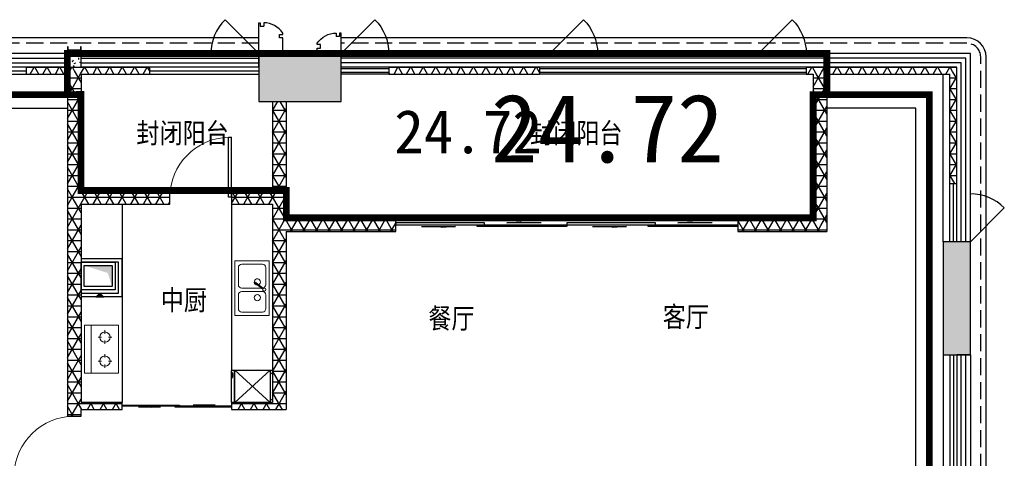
# Model space of a CAD drawing. Extents: x 513769.4 to 513832.9, y -232082 to -232034.4.
# Tile 15 of 17: x 513801.6 to 513816, y -232051.5 to -232045.1. Entities that reach past the tile are written whole.
import ezdxf

# ---------------------------------------------------------------- set-up
doc = ezdxf.new("R2010")
doc.units = 0
doc.header["$LTSCALE"] = 1000
for name, pattern in [('3、6#-腰线-标准层$0$DASH', [0.35, 0.25, -0.1]), ('A2户型$1$CACHE2', [0.1875, 0.125, -0.0625]), ('A2户型$1$DASH', [0.35, 0.25, -0.1]), ('DASH', [0.35, 0.25, -0.1])]:
    doc.linetypes.add(name, pattern=pattern)
doc.layers.get('0').update_dxf_attribs({"color": 252})
for name, color, linetype in [('$面积结果', 7, 'Continuous'), ('3、6#-腰线-标准层$0$板边线', 252, 'Continuous'), ('6#-造型-1F（实施版）金属型材-METAL-S', 253, 'Continuous'), ('6#-造型-深灰色铝合金百叶', 252, 'Continuous'), ('A-ANNO-100-TXT', 252, 'Continuous'), ('A2户型$1$$0$AA-排烟道', 252, 'Continuous'), ('A2户型$1$A-DOOR', 252, 'Continuous'), ('A2户型$1$A-HOLE-E', 252, 'Continuous'), ('A2户型$1$A-METAL-E', 252, 'Continuous'), ('A2户型$1$A-PART-S', 252, 'Continuous'), ('A2户型$1$A-PATT-COLU', 252, 'Continuous'), ('A2户型$1$A-STR-CONC-C', 252, 'Continuous'), ('A2户型$1$A-STR-CONC-E', 252, 'Continuous'), ('A2户型$1$A-STR-CONC-H', 252, 'A2户型$1$CACHE2'), ('A2户型$1$A-WALL-E', 252, 'Continuous'), ('A2户型$1$A-WALL-S', 252, 'Continuous'), ('A2户型$1$A-WINDOW', 252, 'Continuous'), ('A2户型$1$AE-EQPM-KICH', 252, 'Continuous'), ('A2户型$1$FURN', 252, 'Continuous'), ('A2户型$1$ICDA方案_活动家具', 252, 'Continuous'), ('A2户型$1$WALL', 252, 'Continuous'), ('PUB_HATCH', 252, 'Continuous'), ('看线', 253, 'Continuous')]:
    doc.layers.add(name, color=color, linetype=linetype)
for name, color, linetype, lineweight in [('A2户型$1$AE-FURN-MOVE', 252, 'Continuous', 20), ('面积-计容-住宅-0.5', 1, 'Continuous', 0), ('面积-计容-住宅-1', 1, 'Continuous', 0)]:
    doc.layers.add(name, color=color, linetype=linetype, lineweight=lineweight)
doc.styles.add('dw', font='simhei.ttf')
doc.styles.get("Standard").update_dxf_attribs({"font": 'TSSDENG.shx', "width": 0.8, "bigfont": 'hztxt.shx'})
pattern_1 = [(0, (0, 0), (0, 158.75), []), (60, (0, 0), (-137.4815328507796, 79.37500000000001), []), (120, (0, 0), (-137.4815328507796, -79.37499999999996), [])]
pattern_2 = [(0, (177, -183), (300, 600), [0, -600]), (0, (-174, -264), (300, 600), [0, -600]), (0, (21, -270), (300, 600), [0, -600]), (0, (234, -93), (300, 600), [0, -600]), (0, (-15, -300), (300, 600), [0, -600]), (0, (294, 285), (300, 600), [0, -600]), (0, (111, 237), (300, 600), [0, -600]), (0, (207, 162), (300, 600), [0, -600]), (0, (-282, 150), (300, 600), [0, -600]), (0, (12, 123), (300, 600), [0, -600]), (0, (-102, -30), (300, 600), [0, -600]), (0, (-96, -255), (300, 600), [0, -600]), (0, (129, -279), (300, 600), [0, -600]), (0, (294, -15), (300, 600), [0, -600]), (0, (-267, -108), (300, 600), [0, -600]), (0, (-216, -6), (300, 600), [0, -600]), (0, (18, -48), (300, 600), [0, -600]), (0, (-66, -135), (300, 600), [0, -600]), (0, (-114, 63), (300, 600), [0, -600]), (0, (-39, 288), (300, 600), [0, -600]), (0, (-243, -234), (300, 600), [0, -600]), (0, (87, 165), (300, 600), [0, -600]), (0, (-192, 174), (300, 600), [0, -600]), (0, (-240, 252), (300, 600), [0, -600]), (130.601294, (257.142858, 97.142856), (-1499.999983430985, 1800.000007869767), [26.341554, -11037.111]), (18.4349488, (214.285716, 108.571428), (1499.99999446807, 599.9999955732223), [27.10524, -3767.6279]), (90, (214.285716, 82.857144), (300.0000000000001, 600), [25.714284, -1174.28565]), (161.565051, (240, 74.285712), (-1500.000007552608, 599.9999552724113), [27.10524, -3767.6279]), (53.1301023, (240, 74.285712), (300.0000005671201, 599.9999997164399), [28.57143, -2971.4285]), (135, (262.857144, -231.42852), (-300.0000362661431, 599.9999593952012), [24.24366, -1672.8126]), (45, (228.571428, -231.42852), (299.999998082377, 599.9999975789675), [24.24366, -1672.8126]), (135, (245.714286, -248.57142), (-300.0000362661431, 599.9999593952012), [24.24366, -1672.8126]), (45, (245.714286, -248.57142), (299.999998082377, 599.9999975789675), [24.24366, -1672.8126]), (116.565051, (-25.71426, 171.428574), (-5.21929867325e-05, 1199.999967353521), [31.943826, -638.8765000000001]), (180, (-39.99995999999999, 199.999998), (-299.9999999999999, 600), [34.285716, -565.71425]), (63.43494880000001, (-88.57139999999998, 171.428574), (2.7161453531e-06, 1199.999994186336), [31.943826, -638.8765000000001]), (116.565051, (-74.2857, 142.857144), (-5.21929867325e-05, 1199.999967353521), [31.943826, -638.8765000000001]), (0, (-74.2857, 142.857144), (300, 600), [34.285716, -565.71425]), (63.43494880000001, (-39.99995999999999, 142.857144), (2.7161453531e-06, 1199.999994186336), [31.943826, -638.8765000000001]), (107.102728, (199.999998, -31.42854000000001), (-899.9999655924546, 3000.000004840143), [38.861346, -16282.9025]), (143.972626, (188.571426, 5.714286), (-5699.99992773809, 4199.999995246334), [38.861346, -8122.02]), (180, (157.142856, 28.57143), (-299.9999999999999, 600), [37.142856, -562.8571]), (36.02737329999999, (88.57142999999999, 5.714286), (5699.999957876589, 4199.999954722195), [38.861346, -8122.02]), (71.56505109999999, (77.142858, -28.5714), (900.0000046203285, 2999.99999483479), [36.140316, -3758.5928]), (107.102728, (88.57142999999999, -65.71428), (-899.9999655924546, 3000.000004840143), [38.861346, -16282.9025]), (143.972626, (120, -88.57139999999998), (-5699.99992773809, 4199.999995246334), [38.861346, -8122.02]), (0, (120, -88.57139999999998), (300, 600), [37.142856, -562.8571]), (36.02737329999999, (157.142856, -88.57139999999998), (5699.999957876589, 4199.999954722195), [38.861346, -8122.02]), (71.56505109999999, (188.571426, -65.71428), (900.0000046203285, 2999.99999483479), [36.140316, -3758.5928]), (150.255118, (205.714284, 248.571426), (-900.0000021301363, 599.9999925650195), [23.03502, -4814.319600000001]), (90, (185.714286, 237.14286), (300.0000000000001, 600), [22.857144, -1177.14275]), (29.7448813, (185.714286, 237.14286), (900.0000005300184, 599.9999971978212), [23.03502, -4814.319600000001]), (116.565051, (65.714286, -177.14286), (-5.21929867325e-05, 1199.999967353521), [31.943826, -638.8765000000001]), (168.690067, (51.428574, -148.5714), (-2700.000002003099, 599.9999849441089), [29.137254, -6089.685500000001]), (41.18592510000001, (0, -162.8571), (7499.999954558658, 6599.999942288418), [30.371844, -12725.802]), (90, (0, -191.42856), (300.0000000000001, 600), [28.57143, -1171.4285]), (138.814074, (22.857144, -211.42854), (-7499.999866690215, 6600.000042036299), [30.371844, -12725.802]), (16.6992442, (22.857144, -211.42854), (9899.99992551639, 2999.999968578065), [29.82945, -12498.5375]), (60.94539590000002, (51.428574, -202.85712), (299.9999992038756, 599.9999946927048), [29.416086, -12325.3395]), (109.983106, (-185.71428, 74.285712), (-1500.00000564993, 4199.999988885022), [33.44200199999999, -14012.1975]), (155.556045, (-197.14284, 105.714288), (-3900.000014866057, 1799.999962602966), [34.522986, -14465.1315]), (24.4439547, (-259.99998, 105.714288), (3900.000001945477, 1799.999991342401), [34.522986, -14465.1315]), (70.0168934, (-271.42854, 74.285712), (1500.000004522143, 4199.999989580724), [33.442002, -14012.1975]), (109.983106, (-259.99998, 42.857142), (-1500.00000564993, 4199.999988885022), [33.44200199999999, -14012.1975]), (160.016893, (-228.57138, 31.42857), (-1500.00000088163, 599.9999726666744), [33.442002, -6989.377500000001]), (19.9831065, (-228.57138, 31.42857), (1499.999991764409, 599.9999990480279), [33.442002, -6989.377500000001]), (70.0168934, (-197.14284, 42.857142), (1500.000004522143, 4199.999989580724), [33.442002, -14012.1975]), (122.005383, (37.142856, 19.999998), (-300.00004026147, 599.9999693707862), [26.954232, -5633.434]), (18.4349488, (-2.85714, 34.285716), (1499.99999446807, 599.9999955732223), [27.10524, -3767.6279]), (90, (-2.85714, 8.571426), (300.0000000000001, 600), [25.714284, -1174.28565]), (161.565051, (22.857144, 0), (-1500.000007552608, 599.9999552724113), [27.10524, -3767.6279]), (54.46232220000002, (22.857144, 0), (2099.999996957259, 2999.999995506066), [24.57807, -10298.2115]), (116.565051, (-137.14284, -125.71428), (-5.21929867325e-05, 1199.999967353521), [31.943826, -638.8765000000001]), (180, (-151.42854, -97.14282), (-299.9999999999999, 600), [31.42857, -568.5714]), (59.03624339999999, (-199.99998, -125.71428), (300.0000009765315, 599.9999970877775), [33.31972799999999, -6963.821999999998]), (120.963756, (-182.85714, -154.28568), (-300.0000409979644, 599.9999724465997), [33.319728, -6963.821999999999]), (0, (-182.85714, -154.28568), (300, 600), [31.42857, -568.5714]), (63.43494880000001, (-151.42854, -154.28568), (2.7161453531e-06, 1199.999994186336), [31.943826, -638.8765000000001])]

# ---------------------------------------------------------------- blocks, each defined once
blk = doc.blocks.new('2新145A2户型$0$6986586658665A-Kitchen-1')
at = {"layer": 'A2户型$1$AE-FURN-MOVE'}
for p, q in [((-350, 0), (350, 0)), ((-350, -500), (-350, 0)), ((350, -500), (350, 0)), ((-175, -150), (-175, -100)), ((175, -150), (175, -100)), ((-275, -200), (-225, -200)), ((-175, -300), (-175, -250)), ((-125, -200), (-75, -200)), ((75, -200), (125, -200)), ((175, -300), (175, -250)), ((225, -200), (275, -200)), ((-350, -400), (350, -400)), ((-350, -500), (350, -500))]:
    blk.add_line(p, q, dxfattribs=at)
for centre in [(-175, -200), (175, -200)]:
    blk.add_circle(centre, 75, dxfattribs=at)
blk = doc.blocks.new('2新149A2户型$0$A$C5B76471C')
at = {"layer": 'A2户型$1$ICDA方案_活动家具'}
for p, q in [((507.3684949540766, 564.8297509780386), (527.6740555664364, 600.0000137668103)), ((527.6740555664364, 600.0000137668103), (897.3255502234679, 600.0000137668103)), ((897.3255502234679, 600.0000137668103), (917.6311109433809, 564.8297509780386)), ((474.9998029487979, 48.73338244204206), (474.9998029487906, 564.8297509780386)), ((474.9998029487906, 564.8297509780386), (949.9998029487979, 564.8297509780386)), ((474.9998029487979, 48.73338244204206), (949.9998029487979, 564.8297509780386)), ((949.9998029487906, 48.73338244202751), (474.9998029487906, 564.8297509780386)), ((474.9998029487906, 40.6111602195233), (474.9998029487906, 564.8297509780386)), ((949.9998029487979, 564.8297509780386), (949.9998029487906, 48.73338244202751)), ((949.9998029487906, 48.73338244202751), (474.9998029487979, 48.73338244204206)), ((474.9998029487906, 12.18334710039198), (474.9998029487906, 40.61116021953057)), ((474.9998029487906, 40.61116021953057), (949.9998029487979, 40.6111602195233)), ((474.9998029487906, 12.18334710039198), (474.9998029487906, 40.61116021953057)), ((937.8164696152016, 1.3766810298e-05), (487.1831362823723, 1.3766810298e-05)), ((949.9998029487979, 40.6111602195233), (949.9998029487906, 12.18334710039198))]:
    blk.add_line(p, q, dxfattribs=at)
at = {"layer": 'A2户型$1$ICDA方案_活动家具', "extrusion": (-3.6556563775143e-26, 1.14794370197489e-41, -1)}
blk.add_ellipse((487.1831362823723, 12.18334710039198), major_axis=(8.614917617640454, 8.614917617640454), ratio=0.9999999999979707, start_param=2.35619449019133, end_param=3.926990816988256, dxfattribs=at)
at = {"layer": 'A2户型$1$ICDA方案_活动家具', "extrusion": (-3.655656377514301e-26, -2.869859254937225e-42, -1)}
blk.add_ellipse((547.443512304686, -55.24282304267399), major_axis=(-50.18457288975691, 50.18457288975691), ratio=0.9999999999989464, start_param=0.1066804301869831, end_param=1.46411589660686, dxfattribs=at)
at = {"layer": 'A2户型$1$ICDA方案_活动家具', "extrusion": (-3.6556563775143e-26, -5.739718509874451e-42, -1)}
blk.add_ellipse((937.8164696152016, 12.18334710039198), major_axis=(-8.614917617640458, 8.614917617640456), ratio=0.9999999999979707, start_param=2.35619449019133, end_param=3.926990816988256, dxfattribs=at)
blk = doc.blocks.new('2新136A2户型$0$$0$SFEFFSEFSEFESFS')
at = {"layer": 'A2户型$1$$0$AA-排烟道'}
blk.add_hatch(color=254, dxfattribs=at).paths.add_polyline_path([(220387.3591891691, 75509.15239804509), (220326.593657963, 75569.92856293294), (220326.5830299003, 75448.45109109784)])
at = {"layer": 'A2户型$1$$0$AA-排烟道', "color": 254}
for points in [[(220437.3913376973, 75234.6281067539), (220837.3913376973, 75234.62810675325), (220837.3913376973, 75734.62810675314), (220437.3913376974, 75734.62810675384)], [(220482.9453898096, 75280.18215886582), (220791.837285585, 75280.18215886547), (220791.8372855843, 75689.07405464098), (220482.9453898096, 75689.07405464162)]]:
    blk.add_lwpolyline(points, close=True, dxfattribs=at)
blk.add_lwpolyline([(220387.3270798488, 75509.1845129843), (220326.593657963, 75569.92856293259), (220326.5830299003, 75448.45109109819), (220387.3913376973, 75509.18450697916)], dxfattribs=at)
blk.add_solid([(220482.9453898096, 75689.07405464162), (220681.6026065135, 75624.72769259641), (220791.8372855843, 75689.07405464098), (220791.837285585, 75280.18215886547)], dxfattribs=at)
at = {"layer": 'A2户型$1$A-HOLE-E', "ltscale": 0.5}
blk.add_lwpolyline([(220837.3913376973, 75784.18450697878), (220837.3913376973, 75234.18450697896), (220387.3913376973, 75234.18450697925), (220387.3913376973, 75784.18450697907)], close=True, dxfattribs=at)
blk = doc.blocks.new('2新139A2户型$0$$DorLib2D$00000114')
at = {"color": 0}
blk.add_line((0.4999999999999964, 3.6e-15), (-0.2071067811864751, 0.7071067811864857), dxfattribs=at)
blk.add_arc((0.5000000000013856, -1.1546e-12), 1.000000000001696, 135, 180, dxfattribs=at)
blk = doc.blocks.new('2新146A2户型$0$6986586658665A-Kitchen-4')
at = {"layer": 'A2户型$1$AE-FURN-MOVE'}
for p, q in [((-400, -500.0000000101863), (-400, 0)), ((400, 0), (-400, 0)), ((400, 0), (400, -500.0000000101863)), ((-350.0000000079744, -100.0000000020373), (-350.0000000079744, -400.0000000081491)), ((-100.0000000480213, -50.00000000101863), (-300.0000000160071, -50.00000000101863)), ((-50.00000005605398, -100.0000000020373), (-50.00000005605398, -400.0000000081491)), ((-16.16021936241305, -94.22062498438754), (66.51344842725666, -200.6875746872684)), ((-3.522882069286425, -84.40748552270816), (79.15078572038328, -190.8744352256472)), ((6.4028427e-08, -115.0317165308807), (6.4028427e-08, -400.0000000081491)), ((300.0000000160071, -50.00000000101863), (50.00000005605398, -50.00000000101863)), ((350.0000000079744, -100.0000000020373), (350.0000000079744, -400.0000000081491)), ((-400, -500.0000000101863), (400, -500.0000000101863)), ((-100.0000000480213, -450.0000000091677), (-300.0000000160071, -450.0000000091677)), ((50.00000005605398, -450.0000000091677), (300.0000000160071, -450.0000000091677))]:
    blk.add_line(p, q, dxfattribs=at)
for centre, major_axis, ratio, start_param, end_param in [((-300.0000000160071, -100.0000000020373), (0.02955599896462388, 49.99999126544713), 0.999999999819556, 0.0005911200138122, 1.571387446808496), ((-139.5330069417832, -173.1024009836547), (-0.04486048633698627, 44.99997764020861), 0.9999999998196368, 4.711392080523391, 10.99457738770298), ((-100.0000000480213, -100.0000000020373), (-0.02954523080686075, 49.99999127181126), 0.999999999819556, 4.711798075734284, 6.282594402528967), ((-22.7395369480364, -72.7040597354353), (-0.209155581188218, 22.49902784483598), 0.9999999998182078, 4.156063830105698, 9.712232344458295), ((50.00000005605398, -100.0000000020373), (-0.01012075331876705, 49.99999897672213), 0.9999999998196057, -0.00020241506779, 1.373205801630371), ((89.5330069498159, -173.1024009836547), (0.07763145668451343, 44.99993303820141), 0.9999999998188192, 1.556656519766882, 7.38352212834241), ((300.0000000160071, -100.0000000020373), (-0.02954523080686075, 49.99999127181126), 0.999999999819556, 4.711798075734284, 6.282594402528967), ((76.51903084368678, -200.5290036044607), (0.02085076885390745, 10.00681715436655), 0.9999999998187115, 1.588726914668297, 6.019143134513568), ((-300.0000000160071, -400.0000000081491), (-0.02954523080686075, 49.99999127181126), 0.999999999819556, 1.570205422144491, 3.141001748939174), ((-100.0000000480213, -400.0000000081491), (0.02955599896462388, 49.99999126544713), 0.999999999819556, 3.142183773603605, 4.712980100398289), ((50.00000005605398, -400.0000000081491), (-0.02954523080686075, 49.99999127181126), 0.999999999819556, 1.570205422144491, 3.141001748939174), ((300.0000000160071, -400.0000000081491), (0.02955599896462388, 49.99999126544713), 0.999999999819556, 3.142183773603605, 4.712980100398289)]:
    blk.add_ellipse(centre, major_axis=major_axis, ratio=ratio, start_param=start_param, end_param=end_param, dxfattribs=at)
blk = doc.blocks.new('2新137A2户型$0$$DorLib2D$00000001')
for p, q in [((0.45, 0.9750000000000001), (0.5000000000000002, 0.9750000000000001)), ((0.45, 0), (0.45, 0.9750000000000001)), ((0.5, 0), (0.5, 0.9750000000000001)), ((0.5, 0), (0.45, 0))]:
    blk.add_line(p, q)
at = {"lineweight": 13}
blk.add_arc((0.475, 0), 0.975, 91.4692835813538, 180, dxfattribs=at)
blk = doc.blocks.new('2新142A2户型$0$$TCHSYS$WIN2D')
for p, q in [((-0.5, 0.5), (0.5, 0.5)), ((-0.5, 0.5), (-0.4999999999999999, -0.5)), ((0.5, 0.5), (0.4999999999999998, -0.5)), ((0.5, 0.1666666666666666), (-0.5, 0.1666666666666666)), ((0.5, -0.1666666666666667), (-0.5, -0.1666666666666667)), ((-0.4999999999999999, -0.5), (0.5, -0.5))]:
    blk.add_line(p, q)
blk = doc.blocks.new('2新140A2户型$0$$DorLib2D$00000131')
at = {"color": 0, "linetype": 'Continuous'}
for p, q in [((0.1499999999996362, 0.125), (0.231949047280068, 0.1972603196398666)), ((0.231949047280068, 0.1972603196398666), (0.231949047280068, 0.125)), ((-0.5, 0.125), (-0.5, 0)), ((0.0192439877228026, 0.125), (-0.5, 0.125)), ((0.0192439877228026, 0), (0.0192439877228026, 0.125)), ((0.3500000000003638, 0.125), (0.1499999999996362, 0.125)), ((-0.5, 0), (0.0192439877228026, 0)), ((-0.0239902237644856, 0), (0.5, 0)), ((-0.0239902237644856, -0.125), (-0.0239902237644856, 0)), ((0.5, 0), (0.5, -0.125)), ((-0.3500000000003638, -0.125), (-0.1499999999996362, -0.125)), ((-0.231949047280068, -0.1972603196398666), (-0.231949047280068, -0.125)), ((-0.1499999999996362, -0.125), (-0.231949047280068, -0.1972603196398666)), ((0.5, -0.125), (-0.0239902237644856, -0.125))]:
    blk.add_line(p, q, dxfattribs=at)
blk = doc.blocks.new('2新154_FZH')
blk.add_lwpolyline([(-0.5, -0.5), (0.5, -0.5), (0.5, 0.5), (-0.5, 0.5)], close=True)
at = {"layer": 'PUB_HATCH'}
blk.add_solid([(-0.5, -0.5), (0.5, -0.5), (-0.5, 0.5), (0.5, 0.5)], dxfattribs=at)
blk = doc.blocks.new('2新135A2户型')
at = {"layer": 'A2户型$1$A-PATT-COLU'}
h = blk.add_hatch(dxfattribs=at)
h.set_pattern_fill('加气混凝土', color=256, scale=50, style=0)
h.set_pattern_definition(pattern_2)
h.paths.add_polyline_path([(-56762.02437161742, 178802.2341420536), (-56862.02434097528, 178802.2341420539), (-56862.02434097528, 178602.2341420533), (-56762.02437161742, 178602.2341420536)])
h = blk.add_hatch(dxfattribs=at)
h.set_pattern_fill('加气混凝土', color=256, scale=50, style=0)
h.set_pattern_definition(pattern_2)
h.paths.add_polyline_path([(-56762.02437161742, 178602.2341420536), (-56662.02187278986, 178602.234142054), (-56662.02187278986, 178802.2341420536), (-56762.02437161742, 178802.2341420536)])
h = blk.add_hatch(dxfattribs=at)
h.set_pattern_fill('NET3', color=256, scale=50, style=0)
h.set_pattern_definition(pattern_1)
h.paths.add_polyline_path([(-57462.0273573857, 178502.2341420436), (-56862.02436801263, 178502.2341420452), (-56762.02436891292, 178552.2341420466), (-56862.02436981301, 178602.2341420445), (-57462.0273573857, 178602.2341420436)])
h = blk.add_hatch(dxfattribs=at)
h.set_pattern_fill('NET3', color=256, scale=50, style=0)
h.set_pattern_definition(pattern_1)
h.paths.add_polyline_path([(-56662.02436981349, 178602.2341420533), (-56862.02436981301, 178602.2341420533), (-56762.02436891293, 178552.2341420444)])
h = blk.add_hatch(dxfattribs=at)
h.set_pattern_fill('NET3', color=256, scale=50, style=0)
h.set_pattern_definition(pattern_1)
h.paths.add_polyline_path([(-56762.02436891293, 178552.2341420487), (-56662.02436801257, 178502.234142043), (-55662.02187280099, 178502.2341420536), (-55662.0218728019, 178602.2341420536), (-56662.02436981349, 178602.2341420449)])
h = blk.add_hatch(dxfattribs=at)
h.set_pattern_fill('NET3', color=256, scale=50, style=0)
h.set_pattern_definition(pattern_1)
h.paths.add_polyline_path([(-52162.02434097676, 178502.234225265), (-49962.02434097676, 178502.2341420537), (-49962.02433719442, 178602.2341420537), (-52162.02433719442, 178602.234225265)])
h = blk.add_hatch(dxfattribs=at)
h.set_pattern_fill('NET3', color=256, scale=50, style=0)
h.set_pattern_definition(pattern_1)
h.paths.add_polyline_path([(-46062.02434097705, 178502.234225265), (-45962.02412102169, 178502.2342214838), (-45862.02411976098, 178535.567551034), (-45862.02411723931, 178602.2342177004), (-46062.02433719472, 178602.234225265)])
h = blk.add_hatch(dxfattribs=at)
h.set_pattern_fill('NET3', color=256, scale=50, style=0)
h.set_pattern_definition(pattern_1)
h.paths.add_polyline_path([(-45862.02411976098, 178535.567551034), (-45762.02412102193, 178502.2342139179), (-43962.02434097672, 178502.2341458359), (-43862.02434097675, 178602.234142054), (-45862.02411723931, 178602.2342177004)])
h = blk.add_hatch(dxfattribs=at)
h.set_pattern_fill('NET3', color=256, scale=50, style=0)
h.set_pattern_definition(pattern_1)
h.paths.add_polyline_path([(-43862.02434097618, 176902.2341458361), (-43862.02434097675, 178602.234142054), (-43962.02434097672, 178502.2341458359), (-43962.02434097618, 176902.234145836)])
h = blk.add_hatch(dxfattribs=at)
h.set_pattern_fill('NET3', color=256, scale=50, style=0)
h.set_pattern_definition(pattern_1)
h.paths.add_polyline_path([(-56762.02436891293, 178552.2341420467), (-56862.02436801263, 178502.2341420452), (-56862.02433556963, 176702.2341402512), (-56728.69100247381, 176702.2341416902), (-56662.02433737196, 176802.2341420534), (-56662.02436801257, 178502.234142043)])
h = blk.add_hatch(dxfattribs=at)
h.set_pattern_fill('NET3', color=256, scale=50, style=0)
h.set_pattern_definition(pattern_1)
h.paths.add_polyline_path([(-45862.02411976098, 178535.567551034), (-45962.02412102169, 178502.2342214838), (-45962.02422659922, 176402.2340058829), (-45762.02423665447, 176202.2339983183), (-45762.02412102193, 178502.2342139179)])
h = blk.add_hatch(dxfattribs=at)
h.set_pattern_fill('NET3', color=256, scale=50, style=0)
h.set_pattern_definition(pattern_1)
h.paths.add_polyline_path([(-53662.02434279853, 178102.234142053), (-53862.02434279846, 178102.234142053), (-53862.02433828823, 176802.2341420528), (-53795.35767127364, 176702.2341421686), (-53662.02433794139, 176702.2341424)])
h = blk.add_hatch(dxfattribs=at)
h.set_pattern_fill('NET3', color=256, scale=50, style=0)
h.set_pattern_definition(pattern_1)
h.paths.add_polyline_path([(-56662.02433447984, 176602.2341420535), (-55362.02433759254, 176602.2341420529), (-55362.02433759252, 176802.2341420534), (-56662.02433737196, 176802.2341420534), (-56728.69100247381, 176702.2341414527)])
h = blk.add_hatch(dxfattribs=at)
h.set_pattern_fill('NET3', color=256, scale=50, style=0)
h.set_pattern_definition(pattern_1)
h.paths.add_polyline_path([(-53862.02433828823, 176802.2341420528), (-54462.02433759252, 176802.2341420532), (-54462.02433759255, 176602.2341420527), (-53862.02433759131, 176602.2341420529), (-53795.35767127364, 176702.2341421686)])
h = blk.add_hatch(dxfattribs=at)
h.set_pattern_fill('NET3', color=256, scale=50, style=0)
h.set_pattern_definition(pattern_1)
h.paths.add_polyline_path([(-56728.69100247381, 176702.2341414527), (-56862.02433556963, 176702.2341409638), (-56862.02430287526, 173702.2261490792), (-56728.69096917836, 173668.8928114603), (-56662.02430287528, 173702.226142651), (-56662.02433447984, 176602.2341420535)])
h = blk.add_hatch(dxfattribs=at)
h.set_pattern_fill('NET3', color=256, scale=50, style=0)
h.set_pattern_definition(pattern_1)
h.paths.add_polyline_path([(-53795.35767127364, 176702.2341421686), (-53862.02433759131, 176602.2341420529), (-53862.02433655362, 176302.234300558), (-53728.69100321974, 176302.2342982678), (-53662.02433689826, 176402.2342971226), (-53662.02433794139, 176702.2341424)])
h = blk.add_hatch(dxfattribs=at)
h.set_pattern_fill('NET3', color=256, scale=50, style=0)
h.set_pattern_definition(pattern_1)
h.paths.add_polyline_path([(-53728.69100321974, 176302.2342982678), (-53862.02433655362, 176302.234300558), (-53862.02432753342, 173702.2259320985), (-53662.02432718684, 173602.2259170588), (-53662.02433620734, 176202.2342971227)])
h = blk.add_hatch(dxfattribs=at)
h.set_pattern_fill('NET3', color=256, scale=50, style=0)
h.set_pattern_definition(pattern_1)
h.paths.add_polyline_path([(-53662.02433620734, 176202.2342971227), (-52062.0243485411, 176202.2342366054), (-52062.02434097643, 176402.2342366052), (-53662.02433689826, 176402.2342971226), (-53728.69100321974, 176302.2342982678)])
h = blk.add_hatch(dxfattribs=at)
h.set_pattern_fill('NET3', color=256, scale=50, style=0)
h.set_pattern_definition(pattern_1)
h.paths.add_polyline_path([(-45962.02422659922, 176402.2340058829), (-47062.02434097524, 176402.2340474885), (-47062.0243485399, 176202.2340474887), (-45762.02423665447, 176202.2339983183)])
h = blk.add_hatch(dxfattribs=at)
h.set_pattern_fill('加气混凝土', color=256, scale=50, style=0)
h.set_pattern_definition(pattern_2)
h.paths.add_polyline_path([(-43662.02434097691, 174402.2341420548), (-43862.02434097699, 174402.2341420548), (-43862.02434097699, 174402.174985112), (-43662.02434097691, 174402.174985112)])
h = blk.add_hatch(dxfattribs=at)
h.set_pattern_fill('NET3', color=256, scale=50, style=0)
h.set_pattern_definition(pattern_1)
h.paths.add_polyline_path([(-56862.02430287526, 173702.2261490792), (-56862.02430069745, 173502.2633520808), (-56662.02430069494, 173502.2633542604), (-56662.02430178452, 173602.2261426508), (-56728.69096917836, 173668.8928114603)])
h = blk.add_hatch(dxfattribs=at)
h.set_pattern_fill('NET3', color=256, scale=50, style=0)
h.set_pattern_definition(pattern_1)
h.paths.add_polyline_path([(-56662.02430178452, 173602.2261426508), (-56062.17738944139, 173602.2260975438), (-56062.17738192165, 173702.226097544), (-56662.02430287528, 173702.226142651), (-56728.69096917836, 173668.8928114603)])
h = blk.add_hatch(dxfattribs=at)
h.set_pattern_fill('NET3', color=256, scale=50, style=0)
h.set_pattern_definition(pattern_1)
h.paths.add_polyline_path([(-53862.02432753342, 173702.2259320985), (-54462.17738192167, 173702.2259772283), (-54462.1773894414, 173602.2259772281), (-53662.02432718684, 173602.2259170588)])
at = {"layer": 'A2户型$1$A-METAL-E'}
for points in [[(-59662.02434097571, 178552.2341420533), (-57462.02434097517, 178552.2341420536)], [(-59662.02434097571, 178502.2341420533), (-57462.02434097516, 178502.2341420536)], [(-55662.02187280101, 178552.2341420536), (-54062.02434097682, 178552.2341420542)], [(-55662.02187280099, 178502.2341420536), (-54062.02434097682, 178502.2341420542)], [(-52162.02434097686, 178577.2341420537), (-52862.02434097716, 178577.2341420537)], [(-52162.02434097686, 178527.2341420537), (-52862.02434097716, 178527.2341420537)], [(-46062.02434097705, 178577.2341420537), (-49962.02434097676, 178577.2341420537)], [(-46062.02434097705, 178527.2341420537), (-49962.02434097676, 178527.2341420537)], [(-43962.02436861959, 176052.2341420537), (-43962.02434214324, 176902.2341458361)], [(-43912.02436861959, 176052.2341420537), (-43912.02434214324, 176902.2341458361)], [(-43962.02434097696, 174402.2341420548), (-43962.02434097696, 172002.1749851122)], [(-43912.02434097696, 174402.2341420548), (-43912.02434097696, 172002.1749851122)]]:
    blk.add_lwpolyline(points, dxfattribs=at)
at = {"layer": 'A2户型$1$A-PART-S'}
for p, q in [((-56762.02437161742, 178802.2341420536), (-56862.02434097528, 178802.2341420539)), ((-56862.02434097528, 178802.2341420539), (-56862.02434097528, 178602.2341420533)), ((-56662.02187278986, 178802.2341420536), (-56762.02437161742, 178802.2341420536)), ((-56662.02187278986, 178602.234142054), (-56662.02187278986, 178802.2341420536)), ((-56862.02434097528, 178602.2341420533), (-56762.02437161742, 178602.2341420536)), ((-56762.02437161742, 178602.2341420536), (-56662.02187278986, 178602.234142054)), ((-43862.0243409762, 174402.2341420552), (-43862.02434097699, 174402.174985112)), ((-43862.02434097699, 174402.174985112), (-43662.02434097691, 174402.174985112)), ((-43662.02434097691, 174402.174985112), (-43662.0243409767, 174402.2341420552))]:
    blk.add_line(p, q, dxfattribs=at)
at = {"layer": 'A2户型$1$A-STR-CONC-E'}
for points in [[(-59662.02433737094, 178002.2341420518), (-56862.02435900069, 178002.2341907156)], [(-44462.02434097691, 172002.1749851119), (-44462.02434097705, 178002.2341420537), (-45762.0241788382, 178002.2341420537)]]:
    blk.add_lwpolyline(points, dxfattribs=at)
at = {"layer": 'A2户型$1$A-STR-CONC-H', "linetype": 'A2户型$1$DASH'}
for points in [[(-59662.02434097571, 178202.2341420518), (-56862.02436260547, 178202.2341907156)], [(-45762.0241788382, 178202.2341420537), (-44262.02434097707, 178202.2341420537), (-44262.02434097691, 172002.1749851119)]]:
    blk.add_lwpolyline(points, dxfattribs=at)
at = {"layer": 'A2户型$1$A-WALL-E'}
for points in [[(-52162.02434097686, 178502.2341420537), (-52862.02434097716, 178502.2341420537)], [(-46062.02434097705, 178502.2341420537), (-49962.02434097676, 178502.2341420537)], [(-44062.02548546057, 176052.2341420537), (-44062.02539279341, 178502.2341496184)], [(-44062.22488837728, 174402.1750381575), (-44062.22488837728, 172002.1749851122)]]:
    blk.add_lwpolyline(points, dxfattribs=at)
at = {"layer": 'A2户型$1$A-WALL-S'}
for p, q in [((-57462.0273573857, 178602.2341420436), (-56862.02436981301, 178602.2341420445)), ((-57462.0273573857, 178602.2341420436), (-57462.0273573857, 178502.2341420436)), ((-56862.02436981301, 178602.2341420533), (-56862.02436981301, 178602.2341420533)), ((-56662.02436981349, 178602.2341420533), (-56662.02436981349, 178602.2341420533)), ((-56662.02436981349, 178602.2341420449), (-55662.0218728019, 178602.2341420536)), ((-55662.0218728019, 178602.2341420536), (-55662.02187280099, 178502.2341420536)), ((-52162.02433719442, 178602.234225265), (-49962.02433719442, 178602.2341420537)), ((-52162.02433719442, 178602.234225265), (-52162.02434097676, 178502.234225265)), ((-49962.02433719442, 178602.2341420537), (-49962.02434097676, 178502.2341420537)), ((-46062.02433719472, 178602.234225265), (-45862.02411723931, 178602.2342177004)), ((-46062.02433719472, 178602.234225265), (-46062.02434097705, 178502.234225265)), ((-45862.02411723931, 178602.2342177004), (-43862.02434097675, 178602.234142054)), ((-43862.02434097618, 176902.2341458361), (-43862.02434097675, 178602.234142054)), ((-57462.0273573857, 178502.2341420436), (-56862.02436801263, 178502.2341420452)), ((-56862.02436801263, 178502.2341420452), (-56862.02433556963, 176702.2341402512)), ((-56662.02436801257, 178502.234142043), (-56662.02433737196, 176802.2341420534)), ((-56662.02436801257, 178502.234142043), (-55662.02187280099, 178502.2341420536)), ((-52162.02434097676, 178502.234225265), (-49962.02434097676, 178502.2341420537)), ((-46062.02434097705, 178502.234225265), (-45962.02412102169, 178502.2342214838)), ((-45962.02412102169, 178502.2342214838), (-45962.02422659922, 176402.2340058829)), ((-45762.02412102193, 178502.2342139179), (-45762.02423665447, 176202.2339983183)), ((-45762.02412102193, 178502.2342139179), (-43962.02434097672, 178502.2341458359)), ((-43962.02434097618, 176902.234145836), (-43962.02434097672, 178502.2341458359)), ((-53862.02434279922, 178102.2341420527), (-53862.02433828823, 176802.2341420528)), ((-53662.02434279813, 178102.2341420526), (-53662.02433794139, 176702.2341424)), ((-43962.02434097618, 176902.234145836), (-43862.02434097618, 176902.2341458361)), ((-55362.02433759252, 176802.2341420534), (-56662.02433737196, 176802.2341420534)), ((-55362.02433759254, 176602.2341420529), (-55362.02433759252, 176802.2341420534)), ((-53862.02433828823, 176802.2341420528), (-54462.02433759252, 176802.2341420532)), ((-54462.02433759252, 176802.2341420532), (-54462.02433759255, 176602.2341420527)), ((-56862.02433556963, 176702.2341409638), (-56862.02430287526, 173702.2261490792)), ((-56662.02433447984, 176602.2341420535), (-55362.02433759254, 176602.2341420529)), ((-56662.02433447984, 176602.2341420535), (-56662.02430287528, 173702.226142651)), ((-54462.02433759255, 176602.2341420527), (-53862.02433759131, 176602.2341420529)), ((-53862.02433759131, 176602.2341420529), (-53862.02433655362, 176302.234300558)), ((-53662.02433794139, 176702.2341424), (-53662.02433689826, 176402.2342971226)), ((-53862.02433655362, 176302.234300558), (-53862.02432753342, 173702.2259320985)), ((-52062.02434097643, 176402.2342366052), (-53662.02433689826, 176402.2342971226)), ((-52062.0243485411, 176202.2342366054), (-52062.02434097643, 176402.2342366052)), ((-45962.02422659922, 176402.2340058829), (-47062.02434097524, 176402.2340474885)), ((-47062.02434097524, 176402.2340474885), (-47062.0243485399, 176202.2340474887)), ((-53662.02433620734, 176202.2342971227), (-52062.0243485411, 176202.2342366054)), ((-53662.02433620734, 176202.2342971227), (-53662.02432718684, 173602.2259170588)), ((-47062.0243485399, 176202.2340474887), (-45762.02423665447, 176202.2339983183)), ((-56862.02430287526, 173702.2261490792), (-56862.02430069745, 173502.2633520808)), ((-56062.17738192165, 173702.226097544), (-56662.02430287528, 173702.226142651)), ((-56662.02430178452, 173602.2261426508), (-56062.17738944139, 173602.2260975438)), ((-56662.02430069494, 173502.2633542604), (-56662.02430178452, 173602.2261426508)), ((-56062.17738944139, 173602.2260975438), (-56062.17738192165, 173702.226097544)), ((-53862.02432753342, 173702.2259320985), (-54462.17738192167, 173702.2259772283)), ((-54462.17738192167, 173702.2259772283), (-54462.1773894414, 173602.2259772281)), ((-54462.1773894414, 173602.2259772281), (-53662.02432718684, 173602.2259170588)), ((-56862.02430069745, 173502.2633520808), (-56662.02430069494, 173502.2633542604))]:
    blk.add_line(p, q, dxfattribs=at)
at = {"layer": 'A2户型$1$A-WINDOW'}
for p, q in [((-43662.02434097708, 178802.2341420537), (-52862.02434097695, 178802.2341420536)), ((-43662.02434097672, 176052.2341420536), (-43662.02434097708, 178802.2341420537)), ((-43728.69100764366, 178735.567475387), (-52862.02434097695, 178735.567475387)), ((-43795.35767431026, 178668.9008087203), (-52862.02434097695, 178668.9008087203)), ((-43862.02434097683, 178602.2341420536), (-52862.02434097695, 178602.2341420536)), ((-43862.02434097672, 176052.2341420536), (-43862.02434097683, 178602.2341420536)), ((-43795.35767431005, 176052.2341420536), (-43795.35767431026, 178668.9008087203)), ((-43728.69100764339, 176052.2341420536), (-43728.69100764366, 178735.567475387))]:
    blk.add_line(p, q, dxfattribs=at)
at = {"layer": 'A2户型$1$FURN'}
for points in [[(-56062.26033113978, 176602.2341420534), (-56062.26041277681, 173702.2261200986), (-56661.58078917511, 173702.2261200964)], [(-54462.02433759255, 176602.2341420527), (-54462.02433759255, 174177.2259319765), (-53862.02432918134, 174177.225934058)]]:
    blk.add_lwpolyline(points, dxfattribs=at)
at = {"layer": 'A2户型$1$WALL'}
for points in [[(-56662.02431033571, 175252.234282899), (-56062.2603311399, 175252.2342829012), (-56062.2603311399, 175802.2342829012), (-56662.2603311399, 175802.2342829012)], [(-56112.2603311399, 175302.2342829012), (-56112.2603311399, 175752.2342829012), (-56662.2603311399, 175752.2342829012)]]:
    blk.add_lwpolyline(points, dxfattribs=at)
at = {"xscale": -1, "rotation": 270}
blk.add_blockref('2新136A2户型$0$$0$SFEFFSEFSEFESFS', (-131896.208817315, -45085.15705479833), dxfattribs=at)
at = {"layer": 'A2户型$1$A-DOOR'}
for name, p, xscale, yscale, zscale, rotation in [('2新137A2户型$0$$DorLib2D$00000001', (-54912.02433759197, 176702.2341420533), 900, 900, 200, 359.9999999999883), ('2新140A2户型$0$$DorLib2D$00000131', (-50812.0243447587, 176302.2341893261), 2500, 200, 200, 359.9999978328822), ('2新140A2户型$0$$DorLib2D$00000131', (-48312.02434475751, 176302.2340947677), 2500, 200, 200, 359.9999978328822), ('2新140A2户型$0$$DorLib2D$00000131', (-55262.17738568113, 173652.2260373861), 1600, 100, 100, 179.9999956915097), ('2新137A2户型$0$$DorLib2D$00000001', (-56762.0242957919, 173052.263353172), 900, -900, 200, 270.000000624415)]:
    blk.add_blockref(name, p, dxfattribs=dict(at, xscale=xscale, yscale=yscale, zscale=zscale, rotation=rotation))
at = {"layer": 'A2户型$1$A-STR-CONC-C'}
for p, xscale, yscale, zscale, rotation in [((-53462.024340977, 178452.2341420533), 700.000000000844, 1199.999999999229, 1199.999999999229, 270.000000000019), ((-43862.0249132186, 175227.2341420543), 1649.999999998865, 400.0011444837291, 400.0011444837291, 270.000000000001)]:
    blk.add_blockref('2新154_FZH', p, dxfattribs=dict(at, xscale=xscale, yscale=yscale, zscale=zscale, rotation=rotation))
at = {"layer": 'A2户型$1$A-WINDOW', "linetype": 'A2户型$1$CACHE2', "yscale": 700, "zscale": -700}
for p, xscale in [((-54412.02187278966, 178802.2341420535), 700), ((-52512.02434097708, 178802.2341420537), -700), ((-49462.02434097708, 178802.2341420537), -700), ((-46412.02434097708, 178802.2341420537), -700)]:
    blk.add_blockref('2新139A2户型$0$$DorLib2D$00000114', p, dxfattribs=dict(at, xscale=xscale))
at = {"layer": 'A2户型$1$A-WINDOW', "yscale": -200, "zscale": 200}
for p, xscale in [((-58212.02434097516, 178702.2341420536), -2700), ((-55362.0218727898, 178702.2341420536), -2600)]:
    blk.add_blockref('2新142A2户型$0$$TCHSYS$WIN2D', p, dxfattribs=dict(at, xscale=xscale))
at = {"layer": 'A2户型$1$A-WINDOW', "linetype": 'A2户型$1$CACHE2', "xscale": 700, "yscale": 700, "zscale": -700, "rotation": 270}
blk.add_blockref('2新139A2户型$0$$DorLib2D$00000114', (-43662.02434097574, 176402.2363594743), dxfattribs=at)
at = {"layer": 'A2户型$1$A-WINDOW', "xscale": -2400, "yscale": -200, "zscale": 200, "rotation": 90}
blk.add_blockref('2新142A2户型$0$$TCHSYS$WIN2D', (-43762.02434097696, 173202.1749851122), dxfattribs=at)
at = {"layer": 'A2户型$1$AE-EQPM-KICH', "extrusion": (0, 0, -1), "xscale": -1, "zscale": -1, "rotation": 90}
blk.add_blockref('2新149A2户型$0$A$C5B76471C', (54462.02434172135, 174652.2257349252), dxfattribs=at)
at = {"layer": 'A2户型$1$FURN', "extrusion": (0, 0, -1), "zscale": -1, "rotation": 89.99999875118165}
blk.add_blockref('2新146A2户型$0$6986586658665A-Kitchen-4', (53911.85282490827, 175375.4594036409), dxfattribs=at)
at = {"layer": 'A2户型$1$FURN', "rotation": 270}
blk.add_blockref('2新145A2户型$0$6986586658665A-Kitchen-1', (-56112.19704080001, 174484.3238398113), dxfattribs=at)
blk = doc.blocks.new('2新156a-A$C52842E96')
at = {"layer": '6#-造型-深灰色铝合金百叶'}
blk.add_lwpolyline([(0, 0), (0, -100), (10, -100), (10, -50), (190, -50), (190, -100), (200, -100), (200, -1.45519e-11), (0, -1.45519e-11)], dxfattribs=at)
blk = doc.blocks.new('*U534')
at = {"layer": '6#-造型-1F（实施版）金属型材-METAL-S'}
for points in [[(-99.97248767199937, 350), (-549.9999977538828, 350), (-549.9999977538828, 330), (-499.9999977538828, 330), (-499.9999977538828, 280)], [(-329.9999977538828, 50), (-379.9999977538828, 50)]]:
    blk.add_lwpolyline(points, dxfattribs=at)
at = {"layer": '6#-造型-1F（实施版）金属型材-METAL-S', "color": 61}
blk.add_lwpolyline([(-99.97248766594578, 350), (-99.97248766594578, 0), (-329.9999977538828, 0), (-329.9999977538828, 50)], dxfattribs=at)
blk.add_lwpolyline([(-379.9999977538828, 50), (-379.9999977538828, 0), (-399.9999977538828, 0, -0.2475339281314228), (-549.9999977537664, 280), (-499.9999977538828, 280)], format="xyb", dxfattribs=at)
blk = doc.blocks.new('*U535')
at = {"layer": '6#-造型-1F（实施版）金属型材-METAL-S'}
for points in [[(-249.9737664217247, 350), (-549.9999977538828, 350), (-549.9999977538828, 330), (-499.9999977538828, 330), (-499.9999977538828, 280)], [(-329.9999977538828, 50), (-379.9999977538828, 50)]]:
    blk.add_lwpolyline(points, dxfattribs=at)
at = {"layer": '6#-造型-1F（实施版）金属型材-METAL-S', "color": 61}
blk.add_lwpolyline([(-249.9737664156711, 350), (-249.9737664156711, 0), (-329.9999977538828, 0), (-329.9999977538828, 50)], dxfattribs=at)
blk.add_lwpolyline([(-379.9999977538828, 50), (-379.9999977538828, 0), (-399.9999977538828, 0, -0.2475339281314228), (-549.9999977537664, 280), (-499.9999977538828, 280)], format="xyb", dxfattribs=at)
blk = doc.blocks.new('2新79A$C4C87463F')
at = {"layer": '3、6#-腰线-标准层$0$板边线', "color": 8, "linetype": '3、6#-腰线-标准层$0$DASH'}
for points in [[(23199.75812437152, 17649.94702128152), (-50.10454594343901, 17649.94702128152, 0.4142135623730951), (-250.104545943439, 17449.94702128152), (-250.104545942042, 4149.947021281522, 0.4142135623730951), (-50.10454594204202, 3949.947021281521), (7349.67688982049, 3949.947021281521), (7349.67688982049, 1349.810245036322, 0.4142135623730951), (7549.67688982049, 1149.810245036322), (21199.84726397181, 1150.007137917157)], [(22100, -250.0670548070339), (31949.82911965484, -250.0056826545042, 0.4142101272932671), (32149.82787349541, -50.00678212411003), (32149.8658058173, 6850.128713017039, 0.4142340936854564), (31949.85288573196, 7050.129812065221), (30049.83067704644, 7050.00706978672), (30049.83631225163, 10149.94460030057), (33549.792818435, 10149.94460030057, 0.4142294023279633), (33749.79281814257, 10349.95541643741), (33749.40884477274, 17449.95783741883, 0.4141977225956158), (33549.40884506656, 17649.94702128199), (24399.75812437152, 17649.94702128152)]]:
    blk.add_lwpolyline(points, format="xyb", dxfattribs=at)
at = {"layer": '6#-造型-1F（实施版）金属型材-METAL-S'}
for points in [[(23199.75812437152, 17729.94702128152), (-50.10454594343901, 17729.94702128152, 0.4142135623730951), (-330.104545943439, 17449.94702128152), (-330.104545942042, 4149.947021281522, 0.4142135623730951), (-50.10454594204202, 3869.947021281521), (7269.67688982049, 3869.947021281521), (7269.67688982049, 1349.810245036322, 0.4142135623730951), (7549.67688982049, 1069.810245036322), (21199.84841790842, 1070.007137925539)], [(22100.00049846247, -330.0670548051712), (31949.82961811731, -330.0056826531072, 0.4142101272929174), (32229.82787349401, -50.00722191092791), (32229.86580581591, 6850.128273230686, 0.4142340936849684), (31949.84771769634, 7130.12981189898), (30129.83082248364, 7130.012237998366), (30129.83616682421, 10069.94460030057), (33549.792818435, 10069.94460030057, 0.4142294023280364), (33829.7928180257, 10349.95974289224), (33829.40884465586, 17449.96216387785, 0.4141977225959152), (33549.40884506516, 17729.94702128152), (24399.75812437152, 17729.94702128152)]]:
    blk.add_lwpolyline(points, format="xyb", dxfattribs=at)
at = {"xscale": -1, "rotation": 90}
blk.add_blockref('*U534', (23550, 17400.02751233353), dxfattribs=at)
at = {"rotation": 270}
blk.add_blockref('*U535', (24050.24187562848, 17250.2705773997), dxfattribs=at)
at = {"layer": '看线', "rotation": 180}
blk.add_blockref('2新156a-A$C52842E96', (20600, 17500.00921831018), dxfattribs=at)

msp = doc.modelspace()

# ---------------------------------------------------------------- linework, layer by layer
at = {"layer": '面积-计容-住宅-0.5', "linetype": 'DASH', "ltscale": 0.003, "const_width": 0.1}
msp.add_lwpolyline([(513805.5304884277, -232048.0340829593), (513805.5304884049, -232047.6340831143), (513802.5304884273, -232047.6340831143), (513802.5304884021, -232046.2340830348), (513802.330488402, -232046.2340830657), (513802.3304884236, -232045.6340831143), (513813.4304885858, -232045.6340831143), (513813.4304886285, -232046.2340831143), (513813.230488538, -232046.2340831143), (513813.230488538, -232048.0340832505)], close=True, dxfattribs=at)
at = {"layer": '面积-计容-住宅-1', "const_width": 0.1}
msp.add_lwpolyline([(513786.8304884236, -232046.2340825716), (513794.6304894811, -232046.2340825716), (513794.6304911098, -232048.0340845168), (513798.9304883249, -232048.0340845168), (513798.9304883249, -232046.2340825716), (513802.5304884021, -232046.2340825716), (513802.5304884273, -232047.6340831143), (513805.5304884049, -232047.6340831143), (513805.5304884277, -232048.0340829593), (513813.230488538, -232048.0340832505), (513813.230488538, -232046.2340831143), (513814.9304884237, -232046.2340831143), (513814.930488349, -232052.7340825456), (513808.8304895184, -232052.7340812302), (513808.8304895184, -232055.1340813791), (513811.2304901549, -232055.1340825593), (513811.2304883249, -232057.0340825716), (513813.3304883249, -232057.0340825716), (513813.3304883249, -232062.6340825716), (513806.8304883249, -232062.6340825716), (513806.8304884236, -232061.4340813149), (513803.8304883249, -232061.4340813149), (513803.8304883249, -232061.2340807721), (513790.2304883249, -232061.2340807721)], dxfattribs=at)

# ---------------------------------------------------------------- block references
at = {"xscale": 0.001, "yscale": 0.001, "zscale": 0.001}
for name, p in [('2新135A2户型', (513859.1925127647, -232224.4363172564)), ('2新79A$C4C87463F', (513781.9305929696, -232063.1340283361))]:
    msp.add_blockref(name, p, dxfattribs=at)

# ---------------------------------------------------------------- texts
at = {"layer": '$面积结果', "color": 1, "style": 'dw'}
msp.add_text('24.72', height=0.6345274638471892, dxfattribs=at).set_placement((513807.10888512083, -232047.09103491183))
at = {"layer": 'A-ANNO-100-TXT'}
for s, p in [('封闭阳台', (513803.3393109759, -232046.9770075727)), ('封闭阳台', (513809.0941613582, -232046.9770075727)), ('中厨', (513803.6955884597, -232049.4155446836)), ('餐厅', (513807.6063670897, -232049.6833886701)), ('客厅', (513811.0329633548, -232049.6604072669))]:
    msp.add_text(s, height=0.3375886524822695, dxfattribs=at).set_placement(p)
at = {"layer": '面积-计容-住宅-1', "style": 'dw'}
msp.add_text('24.72', height=1, dxfattribs=at).set_placement((513808.5222717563, -232047.224980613))

doc.saveas('drawing.dxf')
